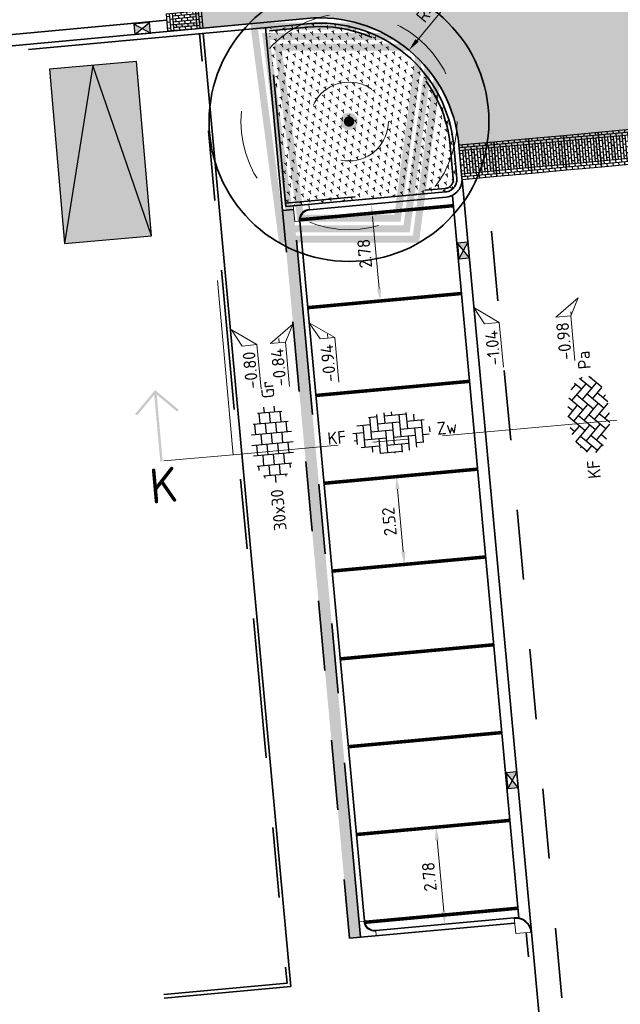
# Model space of a CAD drawing. Header units: metres. Extents: x 126075 to 126745, y 502461 to 502767.
# Tile 78 of 94: x 126657 to 126674, y 502597 to 502625. Entities that reach past the tile are written whole.
import ezdxf
from ezdxf.enums import TextEntityAlignment as Align

# ---------------------------------------------------------------- set-up
doc = ezdxf.new("R2010")
doc.units = ezdxf.units.M
doc.header["$PDSIZE"] = 1
for name, pattern in [('NLCS-HIDDEN', [4, 2, -2]), ('VH-OPSLUITBAND-SO', [10, 4, -2, 2, -2]), ('VH-OPSLUITBAND_VARIANT01-SO', [14, 8, -2, 2, -2]), ('VH-TROTTOIRBAND-SO', [15, 5, -2, 2, -2, 2, -2]), ('VW-21-21_STREEP', [0.42, 0.21, -0.21]), ('ZZ-CENTER-SO', [8, 5, -1, 1, -1]), ('ZZ-HIDDEN-SO', [4, 2, -2])]:
    doc.linetypes.add(name, pattern=pattern)
doc.layers.get('0').update_dxf_attribs({"linetype": 'CONTINUOUS'})
doc.layers.get('DEFPOINTS').update_dxf_attribs({"linetype": 'CONTINUOUS'})
doc.layers.add('N-GV-GR-BOOM-BESCHERMDEWORTELRUIMTE-GN', color=7, linetype='NLCS-HIDDEN', lineweight=0, plot=False)
for name, color, linetype, lineweight, true_color in [('N-GV-GR-BOOM_SOORT-V', 7, 'CONTINUOUS', 18, 0x025a01), ('N-WE-OG-WEG_WEGVAK_WEGVAKONDERDEEL_PLATEAU-V', 7, 'CONTINUOUS', 18, 0xffff8f), ('N-WE-VH-OPENVERHARDING_BETONSTRAATSTEEN_KEIFORMAAT-V', 7, 'CONTINUOUS', 18, 0xcdcdcd)]:
    doc.layers.add(name, color=color, linetype=linetype, lineweight=lineweight, true_color=true_color)
for name, color, linetype, lineweight in [('N-WE-GR-BEPLANTING-A-200', 92, 'CONTINUOUS', 18), ('N-WE-GR-BOOM-S', 90, 'CONTINUOUS', 25), ('N-WE-OG-WEG_PARKEERPLAATS-S', 7, 'CONTINUOUS', 25), ('N-WE-RI-HWA_KOLK-S-200', 154, 'CONTINUOUS', 25), ('N-WE-VH-DREMPEL_PREFAB_1000-S', 10, 'CONTINUOUS', 25), ('N-WE-VH-GOOT_BSS_ACHTERKANT-G', 170, 'CONTINUOUS', 35), ('N-WE-VH-GOOT_BSS_VOORKANT-G', 170, 'CONTINUOUS', 35), ('N-WE-VH-KANTOPSLUITING_BETONRUG-G', 7, 'ZZ-HIDDEN-SO', 35), ('N-WE-VH-KANTOPSLUITING_OPSLUITBAND_100X200-G', 150, 'VH-OPSLUITBAND-SO', 35), ('N-WE-VH-KANTOPSLUITING_OPSLUITBAND_150X250-G', 150, 'VH-OPSLUITBAND_VARIANT01-SO', 35), ('N-WE-VH-KANTOPSLUITING_TROTTOIRBAND_130X150_250-G', 210, 'VH-TROTTOIRBAND-SO', 35), ('N-WE-VH-KANTOPSLUITING_TROTTOIRBAND_130X150_250_HOEKBLOK-S', 210, 'CONTINUOUS', 25), ('N-WE-VH-KANTOPSLUITING_VOORKANTBAND-G', 50, 'CONTINUOUS', 35), ('N-WE-VH-MATERIAALGRENS-G', 7, 'ZZ-HIDDEN-SO', 35), ('N-WE-VH-OPENVERHARDING_BETONSTRAATSTEEN_KEIFORMAAT_ELLEBOOGVERBAND-S-200', 252, 'CONTINUOUS', 25), ('N-WE-VH-OPENVERHARDING_BETONSTRAATSTEEN_KEIFORMAAT_KEPERVERBAND-S-200', 252, 'CONTINUOUS', 25), ('N-WE-VH-OPENVERHARDING_TEGEL_300X300_DUN_HALFSTEENS-S-200', 252, 'CONTINUOUS', 25), ('N-WE-VW-MARKERING_PARKEERVAK-G', 7, 'VW-21-21_STREEP', 35), ('N-XX-GR-BOOM-T25', 7, 'CONTINUOUS', 25), ('X-XX-AL-HOOGTELABEL-S-200', 7, 'CONTINUOUS', 18), ('X-XX-AL-M', 7, 'CONTINUOUS', 18), ('X-XX-AL-VERWIJZING-S-200', 7, 'CONTINUOUS', 18), ('X-XX-AL-VERWIJZING_DOORSNEDE-G', 7, 'ZZ-CENTER-SO', 18)]:
    doc.layers.add(name, color=color, linetype=linetype, lineweight=lineweight)
doc.styles.add('NLCS-ISO', font='NLCS-ISO.ttf')
doc.styles.add('NLCS-ISO-M200-T18', font='NLCS-ISO.ttf', dxfattribs={"height": 0.36})
doc.styles.add('NLCS-ISO-M200-T25', font='NLCS-ISO.ttf', dxfattribs={"height": 0.5})
doc.dimstyles.new('NLCS-M200-T18-PIJL_L2_H1', dxfattribs={"dimscale": 0.2, "dimtxt": 2.5, "dimasz": 1.8, "dimexe": 2, "dimexo": 2, "dimgap": 0.7, "dimtad": 1, "dimzin": 0, "dimdsep": 46, "dimtxsty": 'NLCS-ISO-M200-T18', "dimcen": 0, "dimdle": 2, "dimclrd": 256, "dimclre": 256, "dimclrt": 10, "dimadec": 1, "dimazin": 0, "dimtfac": 1, "dimtdec": 3, "dimtofl": 0, "dimtmove": 0, "dimatfit": 3, "dimfxl": 2, "dimfxlon": 1, "dimtfillclr": 256, "dimtolj": 1, "dimtzin": 0, "dimlwd": -1, "dimlwe": -1, "dimarcsym": 0})
pattern_1 = [(0, (0, 0), (0, 6.985), [5.08, -1.905]), (90, (0, 0), (-6.985, 4.277078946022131e-16), [5.08, -1.905])]

# ---------------------------------------------------------------- blocks, each defined once
blk = doc.blocks.new('SVH-TROTTOIRBAND HOEKBLOK_130 150X250_R300_H90INW_VB-MM')
at = {"linetype": 'Continuous', "lineweight": 0}
blk.add_lwpolyline([(450.0000000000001, 149.9999999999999), (449.9999999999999, -300.0000000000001), (299.9999999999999, -300, 0.414213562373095), (-3.847371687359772e-14, 0), (1.83697019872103e-14, 150)], format="xyb", close=True, dxfattribs=at)
blk.add_arc((-5.684341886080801e-14, -300), 320, 0, 90, dxfattribs=at)
blk = doc.blocks.new('SVH-TROTTOIRBAND HOEKBLOK_130 150X250_R450_H90UITW_HD-MM')
at = {"linetype": 'Continuous', "lineweight": 0}
for q in [(450.0000000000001, 449.9999999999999), (0, 0)]:
    blk.add_line((8.266365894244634e-14, 450), q, dxfattribs=at)
for radius in [450, 430]:
    blk.add_arc((8.266365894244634e-14, 450), radius, 270, 0, dxfattribs=at)
blk = doc.blocks.new('SOG-WEG_PARKEERPLAATS_PRIVE')
h = blk.add_hatch(color=253)
h.dxf.hatch_style = 1
h.paths.add_polyline_path([(-1.249999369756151, -0.0005613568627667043), (1.25, 0), (1.25, 5), (-1.249999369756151, 4.999438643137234)])
at = {"flags": 128}
blk.add_lwpolyline([(-1.249999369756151, -0.0005613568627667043), (1.25, 0), (1.25, 5), (-1.249999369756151, 4.999438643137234)], close=True, dxfattribs=at)
blk.add_lwpolyline([(-1.249999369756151, 4.999438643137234), (0, 0), (1.25, 5)], dxfattribs=at)
blk = doc.blocks.new('N-SGR-BOOM_WAAIER_3E')
h = blk.add_hatch(color=256)
h.dxf.hatch_style = 1
edge = h.paths.add_edge_path()
edge.add_arc((4.163336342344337e-17, -5.551115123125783e-17), 0.2493841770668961, 0, 360)
h = blk.add_hatch(color=256)
h.dxf.hatch_style = 1
h.paths.add_polyline_path([(0.15, 0, 1), (-0.15, 0, 1)])
at = {"layer": 'N-GV-GR-BOOM_SOORT-V', "transparency": 33554495}
h = blk.add_hatch(color=256, dxfattribs=at)
h.dxf.hatch_style = 1
h.paths.add_polyline_path([(2.600370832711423, 2.628427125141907), (1.824604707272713, -3.264101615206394), (-1.824604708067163, -3.264101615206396), (-2.600370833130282, 2.628427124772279)], flags=16)
h.paths.add_polyline_path([(2.828427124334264, 2.828427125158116), (1.99999999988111, -3.464101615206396), (-2.000000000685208, -3.464101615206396), (-2.82842712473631, 2.82842712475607)])
h = blk.add_hatch(color=256, dxfattribs=at)
h.dxf.hatch_style = 1
h.paths.add_polyline_path([(2.258286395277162, 2.328427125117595), (1.561511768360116, -2.964101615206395), (-1.561511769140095, -2.964101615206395), (-2.258286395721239, 2.32842712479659)], flags=16)
h.paths.add_polyline_path([(2.486342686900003, 2.528427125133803), (1.736907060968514, -3.164101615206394), (-1.73690706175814, -3.164101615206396), (-2.486342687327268, 2.528427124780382)])
h = blk.add_hatch(color=256, dxfattribs=at)
h.dxf.hatch_style = 1
h.paths.add_polyline_path([(1.916201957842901, 2.028427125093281), (1.29841882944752, -2.664101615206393), (-1.298418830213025, -2.664101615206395), (-1.916201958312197, 2.028427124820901)], flags=16)
h.paths.add_polyline_path([(2.144258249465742, 2.22842712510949), (1.473814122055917, -2.864101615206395), (-1.473814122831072, -2.864101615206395), (-2.144258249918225, 2.228427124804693)])
at = {"lineweight": 35}
blk.add_circle((0, 0), 4, dxfattribs=at)
at = {"layer": 'N-GV-GR-BOOM-BESCHERMDEWORTELRUIMTE-GN'}
for centre, radius in [((-4.020463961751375e-10, 4.218048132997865e-10), 3.090193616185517), ((-4.020463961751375e-10, 4.218057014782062e-10), 1.125)]:
    blk.add_circle(centre, radius, dxfattribs=at)
at = {"layer": 'N-XX-GR-BOOM-T25', "style": 'NLCS-ISO-M200-T25'}
blk.add_attdef('SOORT', text='', height=0.5, dxfattribs=at).set_placement((-4.020463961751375e-10, -1.524999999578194), align=Align.MIDDLE_CENTER)
blk = doc.blocks.new('SVH-BSS_KEIFORMAAT_ELLEBOOG-SO')
for p, q in [((-0.8216095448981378, 2.941359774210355), (-0.8216095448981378, 1.435541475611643)), ((0.2283904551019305, 2.970445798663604), (0.2283904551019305, 2.485541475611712)), ((-4.839218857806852, 1.435541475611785), (-2.92160954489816, 1.435541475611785)), ((-3.971609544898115, 1.435541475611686), (-3.971609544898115, -1.71445852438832)), ((-3.036135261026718, 2.485541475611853), (-1.871609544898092, 2.485541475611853)), ((-2.92160954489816, 2.48554147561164), (-2.92160954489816, -0.6644585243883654)), ((-1.871609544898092, 2.805519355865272), (-1.871609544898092, 0.3855414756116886)), ((-1.871609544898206, 1.435541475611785), (1.278390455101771, 1.435541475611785)), ((-0.8216095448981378, 2.485541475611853), (2.32839045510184, 2.485541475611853)), ((0.2283904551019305, 1.435541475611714), (0.2283904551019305, -1.714458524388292)), ((1.278390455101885, 2.485541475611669), (1.278390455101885, -0.664458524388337)), ((2.32839045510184, 2.697913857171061), (2.32839045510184, 0.3855414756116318)), ((2.328390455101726, 1.435541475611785), (4.839218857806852, 1.435541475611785)), ((3.378390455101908, 2.354013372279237), (3.378390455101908, 1.4355414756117)), ((4.428390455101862, 1.435541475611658), (4.428390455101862, -1.714458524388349)), ((-5.478408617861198, 0.3855414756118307), (-3.971609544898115, 0.3855414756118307)), ((-5.02160954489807, 0.3855414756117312), (-5.02160954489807, -1.240690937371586)), ((-2.92160954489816, 0.3855414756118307), (0.2283904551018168, 0.3855414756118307)), ((-0.8216095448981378, 0.385541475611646), (-0.8216095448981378, -2.76445852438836)), ((1.278390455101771, 0.3855414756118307), (4.428390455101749, 0.3855414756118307)), ((3.378390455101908, 0.3855414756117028), (3.378390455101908, -2.354013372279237)), ((5.47839045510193, 0.3856162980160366), (5.47839045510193, -0.3856162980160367)), ((-5.385432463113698, -0.6644585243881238), (-5.02160954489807, -0.6644585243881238)), ((-3.971609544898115, -0.6644585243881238), (-0.8216095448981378, -0.6644585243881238)), ((-1.871609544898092, -0.6644585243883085), (-1.871609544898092, -2.799104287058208)), ((0.2283904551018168, -0.6644585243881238), (3.378390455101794, -0.6644585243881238)), ((2.32839045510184, -0.6644585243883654), (2.32839045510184, -2.709488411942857)), ((4.428390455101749, -0.6644585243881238), (5.385432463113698, -0.6644585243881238)), ((-4.515285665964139, -1.714458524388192), (-1.871609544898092, -1.714458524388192)), ((-2.92160954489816, -1.714458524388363), (-2.92160954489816, -2.52502423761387)), ((-1.871609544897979, -2.764458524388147), (1.278390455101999, -2.764458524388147)), ((-0.8216095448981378, -1.714458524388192), (2.32839045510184, -1.714458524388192)), ((0.2283904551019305, -2.764458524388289), (0.2283904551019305, -2.970445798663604)), ((1.278390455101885, -1.714458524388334), (1.278390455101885, -2.895995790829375)), ((3.378390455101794, -1.714458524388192), (4.515285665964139, -1.714458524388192))]:
    blk.add_line(p, q)
at = {"style": 'NLCS-ISO'}
blk.add_attdef('FORMAAT', text='', height=1.8, dxfattribs=at).set_placement((-6.525, 1.224646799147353e-16), align=Align.MIDDLE_RIGHT)
blk.add_attdef('KLEUR', text='', height=1.8, dxfattribs=at).set_placement((6.525, -3.643324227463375e-16), align=Align.MIDDLE_LEFT)
at = {"style": 'NLCS-ISO', "flags": 1}
blk.add_attdef('FUNCTIE', text='', height=1.8, dxfattribs=at).set_placement((-5.1676392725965e-16, -3.975), align=Align.TOP_CENTER)
blk = doc.blocks.new('SVH-BSS_KEIFORMAAT_KEPER-SO')
for p, q in [((-2.227386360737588, 0.7424621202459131), (0.005150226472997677, 2.97499870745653)), ((-2.227386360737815, 2.227386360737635), (-1.608667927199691, 2.846104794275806)), ((-0.005150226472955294, 2.97499870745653), (1.484924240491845, 1.484924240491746)), ((0.742462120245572, 2.227386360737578), (1.393847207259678, 2.878771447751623)), ((-5.197234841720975, 0.7424621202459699), (-3.759780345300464, 2.179916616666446)), ((-5.197234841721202, -0.7424621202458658), (-2.969848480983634, 1.48492424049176)), ((-4.609777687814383, 1.63992920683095), (-4.454772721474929, 1.484924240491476)), ((-3.696160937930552, 2.211236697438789), (-1.484924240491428, -2.747801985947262e-13)), ((-2.6194015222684, 2.619401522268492), (-1.484924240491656, 1.484924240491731)), ((-2.227386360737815, -0.7424621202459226), (-2.463584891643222e-13, 1.484924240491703)), ((-0.7424621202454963, 2.227386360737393), (1.484924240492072, -2.321476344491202e-13)), ((0.7424621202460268, 0.7424621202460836), (2.619401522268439, 2.61940152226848)), ((0.7424621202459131, -0.7424621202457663), (2.969848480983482, 1.48492424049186)), ((2.227386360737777, 2.22738636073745), (4.454772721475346, -1.753042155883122e-13)), ((3.7123106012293, 0.7424621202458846), (4.609777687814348, 1.639929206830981)), ((3.75978034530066, 2.179916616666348), (4.45477272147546, 1.484924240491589)), ((3.759780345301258, 2.179916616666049), (4.454772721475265, 1.48492424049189)), ((-5.298273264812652, 0.8435005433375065), (-4.454772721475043, -7.582823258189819e-14)), ((-4.609777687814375, -1.639929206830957), (-2.969848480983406, 3.785860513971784e-14)), ((-3.712310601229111, 0.7424621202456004), (-1.484924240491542, -1.484924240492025)), ((-2.227386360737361, -2.227386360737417), (2.083888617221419e-13, 2.083888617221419e-13)), ((-0.7424621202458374, 0.7424621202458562), (1.484924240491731, -1.48492424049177)), ((0.7424621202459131, -2.227386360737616), (2.969848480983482, 9.43689570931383e-15)), ((2.227386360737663, 0.7424621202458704), (4.454772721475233, -1.484924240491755)), ((3.7123106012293, -0.7424621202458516), (5.298273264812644, 0.8435005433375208)), ((5.197234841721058, 0.7424621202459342), (5.449474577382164, 0.4902223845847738)), ((-5.449474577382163, -0.4902223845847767), (-4.454772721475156, -1.484924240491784)), ((-3.712310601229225, -0.742462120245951), (-1.608667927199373, -2.846104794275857)), ((-0.74246212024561, -0.74246212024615), (1.393847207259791, -2.878771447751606)), ((2.227386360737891, -0.7424621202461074), (3.696160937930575, -2.211236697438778)), ((3.759780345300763, -2.179916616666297), (5.449474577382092, -0.4902223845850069)), ((5.197234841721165, -0.7424621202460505), (5.298273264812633, -0.8435005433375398)), ((-3.696160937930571, -2.21123669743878), (-2.969848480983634, -1.484924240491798)), ((-1.393847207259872, -2.878771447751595), (9.470202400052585e-14, -1.484924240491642)), ((-0.7424621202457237, -2.227386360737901), (0.005150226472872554, -2.97499870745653)), ((1.608667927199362, -2.846104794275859), (2.969848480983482, -1.484924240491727)), ((2.22738636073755, -2.227386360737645), (2.619401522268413, -2.619401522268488)), ((-0.005150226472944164, -2.974998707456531), (9.470202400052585e-14, -2.969848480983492))]:
    blk.add_line(p, q)
at = {"style": 'NLCS-ISO'}
blk.add_attdef('FORMAAT', text='', height=1.8, dxfattribs=at).set_placement((-6.525, 1.224646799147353e-16), align=Align.MIDDLE_RIGHT)
blk.add_attdef('KLEUR', text='', height=1.8, dxfattribs=at).set_placement((6.525, -3.608224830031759e-16), align=Align.MIDDLE_LEFT)
at = {"style": 'NLCS-ISO', "flags": 1}
blk.add_attdef('FUNCTIE', text='', height=1.8, dxfattribs=at).set_placement((-5.167639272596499e-16, -3.975), align=Align.TOP_CENTER)
blk = doc.blocks.new('SVH-TEGEL_300X300_DUN_HALFST-SO')
for p, q in [((-1.499999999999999, -2.863260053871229), (-1.499999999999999, 2.863260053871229)), ((1.110223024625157e-15, -2.975), (1.110223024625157e-15, 2.975)), ((1.500000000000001, -2.863260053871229), (1.500000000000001, 2.863260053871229)), ((-4.771312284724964, 1.5), (-4.499999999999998, 1.5)), ((-4.499999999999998, -1.726071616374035), (-4.499999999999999, 1.726071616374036)), ((-3.614576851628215, 2.25), (-2.999999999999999, 2.25)), ((-2.999999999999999, -2.498230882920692), (-2.999999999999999, 2.498230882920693)), ((-2.999999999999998, 1.5), (-1.499999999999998, 1.5)), ((-1.499999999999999, 2.25), (0, 2.25)), ((2.220446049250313e-15, 1.5), (1.500000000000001, 1.5)), ((1.5, 2.25), (3, 2.25)), ((3, -2.498230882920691), (3, 2.498230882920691)), ((3.000000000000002, 1.5), (4.500000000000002, 1.5)), ((4.500000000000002, -1.726071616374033), (4.5, 1.726071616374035)), ((-5.525, 0), (-4.5, 0)), ((-4.499999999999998, 0.7500000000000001), (-2.999999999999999, 0.7500000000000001)), ((-2.999999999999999, 0), (-1.499999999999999, 0)), ((-1.499999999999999, 0.7500000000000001), (1.110223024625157e-15, 0.7500000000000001)), ((0, 0), (1.500000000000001, 0)), ((1.500000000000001, 0.7500000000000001), (3, 0.7500000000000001)), ((3, 0), (4.500000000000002, 0)), ((4.500000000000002, 0.7500000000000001), (5.346547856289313, 0.7500000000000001)), ((-4.5, -0.7500000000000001), (-3, -0.7500000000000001)), ((-1.5, -0.7500000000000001), (0, -0.7500000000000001)), ((1.499999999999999, -0.7500000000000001), (3, -0.7500000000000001)), ((4.5, -0.7500000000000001), (5.346547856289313, -0.7500000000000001)), ((-4.771312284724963, -1.5), (-4.5, -1.5)), ((-3.614576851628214, -2.25), (-2.999999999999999, -2.25)), ((-2.999999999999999, -1.5), (-1.499999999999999, -1.5)), ((-1.499999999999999, -2.25), (1.110223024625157e-15, -2.25)), ((1.110223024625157e-15, -1.5), (1.500000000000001, -1.5)), ((1.500000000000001, -2.25), (3, -2.25)), ((3, -1.5), (4.500000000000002, -1.5))]:
    blk.add_line(p, q)
at = {"style": 'NLCS-ISO'}
blk.add_attdef('FORMAAT', text='', height=1.8, dxfattribs=at).set_placement((-6.525, 4.607733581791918e-16), align=Align.MIDDLE_RIGHT)
blk.add_attdef('KLEUR', text='', height=1.8, dxfattribs=at).set_placement((6.525, -7.02641101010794e-16), align=Align.MIDDLE_LEFT)
at = {"style": 'NLCS-ISO', "flags": 1}
blk.add_attdef('FUNCTIE', text='', height=1.8, dxfattribs=at).set_placement((-7.110529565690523e-16, -3.975), align=Align.TOP_CENTER)
blk = doc.blocks.new('*D244')
at = {"layer": 'DEFPOINTS', "color": 0, "transparency": 16777216}
for p in [(126667.2936080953, 502619.9504610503), (126667.2947795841, 502619.9505694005), (126667.5498658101, 502617.1797863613)]:
    blk.add_point(p, dxfattribs=at)
at = {"layer": 'X-XX-AL-M', "transparency": 16777216}
for p, q in [((126667.2947795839, 502619.9505694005), (126667.6930796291, 502619.987407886)), ((126667.5178826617, 502617.538364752), (126667.3279342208, 502619.5920993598)), ((126667.5510372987, 502617.1798947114), (126667.9493373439, 502617.2167331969))]:
    blk.add_line(p, q, dxfattribs=at)
for points in [[(126667.2681892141, 502619.586573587), (126667.3876792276, 502619.5976251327), (126667.2947795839, 502619.9505694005)], [(126667.458137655, 502617.5328389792), (126667.5776276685, 502617.5438905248), (126667.5510372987, 502617.1798947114)]]:
    blk.add_solid(points, dxfattribs=at)
at = {"layer": 'X-XX-AL-M', "color": 10, "transparency": 16777216, "insert": (126667.1042684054, 502618.5357612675), "char_height": 0.36, "attachment_point": 5, "rotation": 95.28421224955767, "style": 'NLCS-ISO-M200-T18'}
blk.add_mtext('\\A1;2.78', dxfattribs=at)
blk = doc.blocks.new('*D245')
at = {"layer": 'DEFPOINTS', "color": 0, "transparency": 16777216}
for p in [(126668.0120546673, 502612.1610236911), (126668.0120546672, 502612.1610236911), (126668.244137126, 502609.6517334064)]:
    blk.add_point(p, dxfattribs=at)
at = {"layer": 'X-XX-AL-M', "transparency": 16777216}
for p, q in [((126668.0120546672, 502612.1610236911), (126667.613754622, 502612.1241852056)), ((126668.2109824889, 502610.0102034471), (126668.0452093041, 502611.8025536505)), ((126668.2441371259, 502609.6517334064), (126667.8458370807, 502609.6148949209))]:
    blk.add_line(p, q, dxfattribs=at)
for points in [[(126667.9854642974, 502611.7970278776), (126668.1049543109, 502611.8080794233), (126668.0120546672, 502612.1610236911)], [(126668.1512374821, 502610.0046776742), (126668.2707274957, 502610.0157292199), (126668.2441371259, 502609.6517334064)]]:
    blk.add_solid(points, dxfattribs=at)
at = {"layer": 'X-XX-AL-M', "color": 10, "transparency": 16777216, "insert": (126667.8094558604, 502610.8769077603), "char_height": 0.36, "attachment_point": 5, "rotation": 95.28421224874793, "style": 'NLCS-ISO-M200-T18'}
blk.add_mtext('\\A1;2.52', dxfattribs=at)
blk = doc.blocks.new('*D246')
at = {"layer": 'DEFPOINTS', "color": 0, "transparency": 16777216}
for p in [(126669.1429611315, 502602.1425663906), (126669.1429611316, 502602.1425663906), (126669.3992188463, 502599.3718917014)]:
    blk.add_point(p, dxfattribs=at)
at = {"layer": 'X-XX-AL-M', "transparency": 16777216}
for p, q in [((126669.1429611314, 502602.1425663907), (126669.5412611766, 502602.1794048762)), ((126669.3660642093, 502599.7303617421), (126669.1761157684, 502601.7840963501)), ((126669.3992188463, 502599.3718917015), (126669.7975188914, 502599.4087301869))]:
    blk.add_line(p, q, dxfattribs=at)
for points in [[(126669.1163707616, 502601.7785705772), (126669.2358607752, 502601.7896221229), (126669.1429611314, 502602.1425663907)], [(126669.3063192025, 502599.7248359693), (126669.425809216, 502599.735887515), (126669.3992188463, 502599.3718917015)]]:
    blk.add_solid(points, dxfattribs=at)
at = {"layer": 'X-XX-AL-M', "color": 10, "transparency": 16777216, "insert": (126668.9524499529, 502600.7277582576), "char_height": 0.36, "attachment_point": 5, "rotation": 95.28421224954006, "style": 'NLCS-ISO-M200-T18'}
blk.add_mtext('\\A1;2.78', dxfattribs=at)
blk = doc.blocks.new('*D342')
at = {"layer": 'DEFPOINTS', "color": 0, "transparency": 16777216}
for p in [(126668.3733267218, 502624.3474170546), (126665.8172330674, 502621.2706679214)]:
    blk.add_point(p, dxfattribs=at)
at = {"layer": 'X-XX-AL-M', "transparency": 16777216}
blk.add_line((126669.8865341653, 502626.1688525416), (126668.6033751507, 502624.6243244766), dxfattribs=at)
blk.add_solid([(126668.5572239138, 502624.6626658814), (126668.6495263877, 502624.5859830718), (126668.3733267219, 502624.3474170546)], dxfattribs=at)
at = {"layer": 'X-XX-AL-M', "color": 10, "transparency": 16777216, "insert": (126669.1138389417, 502625.7395297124), "char_height": 0.36, "attachment_point": 5, "rotation": 50.28096359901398, "style": 'NLCS-ISO-M200-T18'}
blk.add_mtext('\\A1;R=4.00', dxfattribs=at)
blk = doc.blocks.new('SRI-KOLK_STRAAT-SO')
h = blk.add_hatch(color=256)
h.dxf.hatch_style = 1
h.paths.add_polyline_path([(-1.125, 1.5), (-1.125, -1.110223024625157e-16), (1.110223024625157e-16, 0.7499999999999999)])
h.paths.add_polyline_path([(1.125, 1.5), (1.110223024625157e-16, 0.7499999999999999), (1.125, -1.110223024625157e-16)])
for p, q in [((-1.125, 0), (1.125, 1.5)), ((1.125, 0), (-1.125, 1.5))]:
    blk.add_line(p, q)
blk.add_lwpolyline([(-1.125, 0), (1.125, 0), (1.125, 1.5), (-1.125, 1.5)], close=True)
blk = doc.blocks.new('SAL-VERWIJZING_AANZICHT_BOVEN-SO')
h = blk.add_hatch(color=256)
h.dxf.hatch_style = 1
h.paths.add_polyline_path([(-3.05311331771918e-15, 10.24748737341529), (-3.123743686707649, 7.123743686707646), (-2.876256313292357, 6.876256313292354), (-0.1750000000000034, 9.57751262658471), (-0.175, 0), (0.175, 0), (0.1749999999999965, 9.577512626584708), (2.876256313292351, 6.876256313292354), (3.123743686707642, 7.123743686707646)])
at = {"lineweight": 50, "style": 'NLCS-ISO'}
blk.add_attdef('...', text='', height=5, dxfattribs=at).set_placement((-0.01520167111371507, -0.8965206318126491), align=Align.TOP_CENTER)
blk = doc.blocks.new('SZZ-HOOGTELABEL_03-SO')
h = blk.add_hatch()
h.set_pattern_fill('ANGLE', color=256)
h.set_pattern_definition(pattern_1)
h.paths.add_polyline_path([(2.220446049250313e-16, 2.220446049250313e-16), (-2.460741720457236, -1.312415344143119), (-2.460741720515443, -3.43514855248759)])
for p, q in [((0, 0), (-2.460741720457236, -1.312415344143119)), ((-2.460741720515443, -3.43514855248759), (0, 0)), ((-2.460741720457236, -1.312415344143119), (-2.460741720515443, -3.43514855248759)), ((-8.8653364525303, -3.435325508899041), (-2.460741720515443, -3.43514855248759))]:
    blk.add_line(p, q)
at = {"style": 'NLCS-ISO'}
blk.add_attdef('...', text='', height=1.8, dxfattribs=at).set_placement((-6.014038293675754, -2.161353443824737), align=Align.MIDDLE)
blk = doc.blocks.new('SZZ-HOOGTELABEL_01-SO')
h = blk.add_hatch()
h.set_pattern_fill('ANGLE', color=256)
h.set_pattern_definition(pattern_1)
h.paths.add_polyline_path([(-2.460741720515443, 3.435148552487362), (-2.460741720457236, 1.312415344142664), (-4.440892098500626e-16, 2.220446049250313e-16)])
for p, q in [((-2.460741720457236, 1.312415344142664), (-2.460741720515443, 3.435148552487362)), ((-2.460741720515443, 3.435148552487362), (0, 0)), ((-2.460741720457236, 1.312415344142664), (-8.837532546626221, 1.312415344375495)), ((0, 0), (-2.460741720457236, 1.312415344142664))]:
    blk.add_line(p, q)
at = {"style": 'NLCS-ISO'}
blk.add_attdef('...', text='', height=1.8, dxfattribs=at).set_placement((-5.956637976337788, 2.607292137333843), align=Align.MIDDLE)
blk = doc.blocks.new('SVH-DREMPEL_PREFAB_1000X1000_STRAATSTEENMOTIEF')
h = blk.add_hatch(color=253)
h.dxf.hatch_style = 1
h.paths.add_polyline_path([(1, -0.166666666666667), (1, -2.220446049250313e-16), (0, 0), (1.110223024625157e-16, -0.1666666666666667), (0.08333333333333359, -0.1666666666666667), (0.08333333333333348, -0.3333333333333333), (0.166666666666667, -0.3333333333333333), (0.1666666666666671, -0.1666666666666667), (0.3333333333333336, -0.1666666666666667), (0.3333333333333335, -0.833333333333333), (0.4166666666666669, -0.833333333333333), (0.416666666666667, -0.1666666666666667), (0.5833333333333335, -0.1666666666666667), (0.5833333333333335, -0.3333333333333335), (0.6666666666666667, -0.3333333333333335), (0.6666666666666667, -0.1666666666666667), (0.8333333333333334, -0.1666666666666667), (0.8333333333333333, -0.833333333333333), (0.9166666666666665, -0.833333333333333), (0.9166666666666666, -0.1666666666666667)])
at = {"color": 0}
blk.add_lwpolyline([(-2.220446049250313e-16, -1), (0, 0), (1, -2.220446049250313e-16), (0.9999999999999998, -1)], close=True, dxfattribs=at)
for points in [[(0.08333333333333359, 0), (0.08333333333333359, -0.08333333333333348)], [(0.2500000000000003, 0), (0.2500000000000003, -0.08333333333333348)], [(1, -0.08333333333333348), (1.110223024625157e-16, -0.08333333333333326)], [(1, -0.166666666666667), (1.110223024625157e-16, -0.1666666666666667)], [(0.08333333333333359, -0.25), (1.110223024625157e-16, -0.25)], [(0.08333333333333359, -0.1666666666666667), (0.08333333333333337, -0.9166666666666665)], [(0.1666666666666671, -0.08333333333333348), (0.166666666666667, -0.833333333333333)], [(0.2500000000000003, -0.25), (0.1666666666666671, -0.25)], [(0.2500000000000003, -0.1666666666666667), (0.2500000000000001, -0.9166666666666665)], [(0.3333333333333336, -0.08333333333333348), (0.3333333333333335, -0.833333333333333)], [(0.416666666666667, -0.25), (0.3333333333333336, -0.25)], [(0.416666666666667, -2.220446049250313e-16), (0.416666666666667, -0.08333333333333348)], [(0.416666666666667, -0.1666666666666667), (0.4166666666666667, -0.9166666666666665)], [(0.5000000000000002, -0.08333333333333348), (0.5, -0.833333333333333)], [(0.5833333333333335, -0.25), (0.5000000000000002, -0.25)], [(0.5833333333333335, -2.220446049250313e-16), (0.5833333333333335, -0.08333333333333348)], [(0.5833333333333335, -0.1666666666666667), (0.5833333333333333, -0.9166666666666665)], [(0.6666666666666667, -0.08333333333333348), (0.6666666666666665, -0.833333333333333)], [(0.75, -0.25), (0.6666666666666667, -0.25)], [(0.75, -2.220446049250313e-16), (0.75, -0.08333333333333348)], [(0.75, -0.1666666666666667), (0.7499999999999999, -0.9166666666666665)], [(0.8333333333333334, -0.08333333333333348), (0.8333333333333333, -0.833333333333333)], [(0.9166666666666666, -0.2500000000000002), (0.8333333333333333, -0.2500000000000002)], [(0.9166666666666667, -2.220446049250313e-16), (0.9166666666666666, -0.08333333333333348)], [(0.9166666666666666, -0.1666666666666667), (0.9166666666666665, -0.9166666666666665)], [(0.08333333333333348, -0.4166666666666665), (0, -0.4166666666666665)], [(0.166666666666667, -0.3333333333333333), (0.08333333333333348, -0.3333333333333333)], [(0.166666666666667, -0.4999999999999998), (0.08333333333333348, -0.4999999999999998)], [(0.2500000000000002, -0.4166666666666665), (0.166666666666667, -0.4166666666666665)], [(0.3333333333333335, -0.3333333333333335), (0.2500000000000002, -0.3333333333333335)], [(0.3333333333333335, -0.5), (0.2500000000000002, -0.5)], [(0.4166666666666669, -0.4166666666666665), (0.3333333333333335, -0.4166666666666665)], [(0.5000000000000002, -0.3333333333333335), (0.4166666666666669, -0.3333333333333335)], [(0.5000000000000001, -0.5), (0.4166666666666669, -0.5)], [(0.5833333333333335, -0.4166666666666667), (0.5000000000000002, -0.4166666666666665)], [(0.6666666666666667, -0.3333333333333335), (0.5833333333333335, -0.3333333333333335)], [(0.6666666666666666, -0.5), (0.5833333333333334, -0.5)], [(0.75, -0.4166666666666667), (0.6666666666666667, -0.4166666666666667)], [(0.8333333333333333, -0.3333333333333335), (0.75, -0.3333333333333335)], [(0.8333333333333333, -0.5), (0.75, -0.5)], [(0.9166666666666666, -0.4166666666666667), (0.8333333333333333, -0.4166666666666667)], [(0.9999999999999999, -0.3333333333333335), (0.9166666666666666, -0.3333333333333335)], [(0.9999999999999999, -0.5), (0.9166666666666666, -0.5)], [(0.08333333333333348, -0.583333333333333), (0, -0.583333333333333)], [(0.08333333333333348, -0.7499999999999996), (0, -0.7499999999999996)], [(0.9999999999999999, -0.833333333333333), (0, -0.833333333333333)], [(0.166666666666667, -0.6666666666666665), (0.08333333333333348, -0.6666666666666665)], [(0.2500000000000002, -0.583333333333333), (0.166666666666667, -0.583333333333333)], [(0.2500000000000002, -0.7499999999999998), (0.166666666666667, -0.7499999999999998)], [(0.3333333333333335, -0.6666666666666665), (0.2500000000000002, -0.6666666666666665)], [(0.4166666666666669, -0.583333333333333), (0.3333333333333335, -0.583333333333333)], [(0.4166666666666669, -0.7499999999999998), (0.3333333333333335, -0.7499999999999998)], [(0.5000000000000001, -0.6666666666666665), (0.4166666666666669, -0.6666666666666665)], [(0.5833333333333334, -0.583333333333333), (0.5000000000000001, -0.583333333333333)], [(0.5833333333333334, -0.7499999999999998), (0.5000000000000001, -0.7499999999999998)], [(0.6666666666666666, -0.6666666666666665), (0.5833333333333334, -0.6666666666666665)], [(0.75, -0.5833333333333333), (0.6666666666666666, -0.583333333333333)], [(0.75, -0.75), (0.6666666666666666, -0.7499999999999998)], [(0.8333333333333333, -0.6666666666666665), (0.75, -0.6666666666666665)], [(0.9166666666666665, -0.5833333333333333), (0.8333333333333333, -0.5833333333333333)], [(0.9166666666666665, -0.75), (0.8333333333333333, -0.75)], [(0.9999999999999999, -0.6666666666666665), (0.9166666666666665, -0.6666666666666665)], [(0.9999999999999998, -0.9166666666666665), (0, -0.9166666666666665)], [(0.1666666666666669, -0.9166666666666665), (0.1666666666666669, -1)], [(0.3333333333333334, -0.9166666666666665), (0.3333333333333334, -1)], [(0.5, -0.9166666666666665), (0.5, -1)], [(0.6666666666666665, -0.9166666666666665), (0.6666666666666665, -1)], [(0.8333333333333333, -0.9166666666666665), (0.8333333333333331, -1)]]:
    blk.add_lwpolyline(points, dxfattribs=at)
blk = doc.blocks.new('SVH-DREMPEL_PREFAB_1000X500_STRAATSTEENMOTIEF')
h = blk.add_hatch(color=253)
h.dxf.hatch_style = 1
h.paths.add_polyline_path([(0.4999999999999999, -0.1666666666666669), (0.5, -9.184850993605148e-17), (0, 0), (2.489498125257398e-17, -0.1666666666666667), (0.08333333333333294, -0.1666666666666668), (0.08333333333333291, -0.3333333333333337), (0.1666666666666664, -0.3333333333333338), (0.1666666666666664, -0.1666666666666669), (0.3333333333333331, -0.1666666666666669), (0.333333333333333, -0.8333333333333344), (0.4166666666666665, -0.8333333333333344), (0.4166666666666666, -0.1666666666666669)])
blk.add_lwpolyline([(-1.83697019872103e-16, -1), (0, 0), (0.5, -9.184850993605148e-17), (0.4999999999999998, -1)], close=True)
for points in [[(4.020306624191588e-17, -0.08333333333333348), (0.5, -0.08333333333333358)], [(2.489498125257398e-17, -0.1666666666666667), (0.4999999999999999, -0.1666666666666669)], [(9.586896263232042e-18, -0.2500000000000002), (0.08333333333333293, -0.2500000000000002)], [(0.08333333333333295, -0.0833333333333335), (0.08333333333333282, -0.8333333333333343)], [(0.1666666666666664, -3.061616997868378e-17), (0.1666666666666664, -0.08333333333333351)], [(0.1666666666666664, -0.1666666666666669), (0.1666666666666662, -0.8333333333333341)], [(0.1666666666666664, -0.2500000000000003), (0.2499999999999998, -0.2500000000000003)], [(0.2499999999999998, -0.08333333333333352), (0.2499999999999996, -0.8333333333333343)], [(0.3333333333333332, -6.123233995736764e-17), (0.3333333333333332, -0.08333333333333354)], [(0.3333333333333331, -0.1666666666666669), (0.333333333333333, -0.8333333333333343)], [(0.3333333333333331, -0.2500000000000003), (0.4166666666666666, -0.2500000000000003)], [(0.4166666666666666, -0.08333333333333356), (0.4166666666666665, -0.8333333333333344)], [(-2.102927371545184e-17, -0.4166666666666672), (0.08333333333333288, -0.4166666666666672)], [(0.08333333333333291, -0.3333333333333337), (0.1666666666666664, -0.3333333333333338)], [(0.08333333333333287, -0.5000000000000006), (0.1666666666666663, -0.5000000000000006)], [(0.1666666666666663, -0.4166666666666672), (0.2499999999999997, -0.4166666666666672)], [(0.2499999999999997, -0.3333333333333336), (0.3333333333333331, -0.3333333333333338)], [(0.2499999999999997, -0.5000000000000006), (0.3333333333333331, -0.5000000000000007)], [(0.3333333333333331, -0.4166666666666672), (0.4166666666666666, -0.4166666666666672)], [(0.4166666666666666, -0.3333333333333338), (0.4999999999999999, -0.3333333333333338)], [(0.4166666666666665, -0.5000000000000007), (0.4999999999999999, -0.5000000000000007)], [(-5.164544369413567e-17, -0.5833333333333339), (0.08333333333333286, -0.5833333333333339)], [(-8.226161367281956e-17, -0.7500000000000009), (0.08333333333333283, -0.7500000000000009)], [(-1.530808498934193e-16, -0.8333333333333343), (0.4999999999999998, -0.8333333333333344)], [(0.08333333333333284, -0.6666666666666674), (0.1666666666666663, -0.6666666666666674)], [(0.1666666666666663, -0.5833333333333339), (0.2499999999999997, -0.5833333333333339)], [(0.1666666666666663, -0.7500000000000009), (0.2499999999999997, -0.7500000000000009)], [(0.1666666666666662, -0.8333333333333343), (0.1666666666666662, -0.9166666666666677)], [(0.2499999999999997, -0.6666666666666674), (0.3333333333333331, -0.6666666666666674)], [(0.3333333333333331, -0.583333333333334), (0.4166666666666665, -0.583333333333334)], [(0.3333333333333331, -0.750000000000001), (0.4166666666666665, -0.750000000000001)], [(0.333333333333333, -0.8333333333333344), (0.333333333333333, -0.9166666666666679)], [(0.4166666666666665, -0.6666666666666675), (0.4999999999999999, -0.6666666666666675)], [(-1.128777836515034e-16, -0.9166666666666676), (0.4999999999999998, -0.9166666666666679)], [(0.0833333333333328, -0.9166666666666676), (0.08333333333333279, -0.9999999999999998)], [(0.2499999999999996, -0.9166666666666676), (0.2499999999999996, -0.9999999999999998)], [(0.4166666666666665, -0.9166666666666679), (0.4166666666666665, -0.9999999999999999)]]:
    blk.add_lwpolyline(points)

msp = doc.modelspace()

# ---------------------------------------------------------------- hatches: boundary and pattern name
at = {"layer": 'N-WE-GR-BEPLANTING-A-200', "transparency": 33554559}
h = msp.add_hatch(dxfattribs=at)
h.set_pattern_fill('AGR-BEPLANTING_SOORT_01-SO', color=256, scale=0.2, pattern_type=2)
h.set_pattern_definition([(81.70981053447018, (126552.6759408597, 502551.6626076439), (-0.1812608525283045, 0.1431007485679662), [0.05773520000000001, -0.1732052]), (141.7098105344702, (126552.6759408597, 502551.6626076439), (-0.2145593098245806, -0.08542612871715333), [0.05773520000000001, -0.1732052]), (291.7098105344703, (126552.6759408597, 502551.6626076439), (0.1812607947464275, -0.1431008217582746), [0.05, -0.35])])
h.paths.add_polyline_path([(126665.4614945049, 502625.1041976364), (126664.3725317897, 502625.0031455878), (126664.8483168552, 502619.8759640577), (126665.199533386, 502619.9082997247), (126669.4216767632, 502620.2970223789, 0.4142135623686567), (126669.7381147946, 502620.6776363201), (126669.6510189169, 502621.6236354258, 0.4144252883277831)])
at = {"layer": 'N-WE-OG-WEG_WEGVAK_WEGVAKONDERDEEL_PLATEAU-V', "transparency": 33554687}
h = msp.add_hatch(color=256, dxfattribs=at)
h.dxf.hatch_style = 1
edge = h.paths.add_edge_path()
edge.add_line((126679.6885088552, 502628.6855640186), (126679.596828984, 502629.681352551))
edge.add_line((126679.596828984, 502629.681352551), (126679.3676293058, 502632.1708238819))
edge.add_arc((126679.0009098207, 502636.1539780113), 3.999999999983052, 185.2842122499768, 275.2602562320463, ccw=False)
edge.add_line((126675.017909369, 502635.7855931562), (126672.0305437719, 502635.5105535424))
edge.add_line((126672.0305437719, 502635.5105535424), (126671.0347552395, 502635.4188736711))
edge.add_line((126671.0347552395, 502635.4188736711), (126670.0389667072, 502635.3271937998))
edge.add_line((126670.0389667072, 502635.3271937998), (126669.0300645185, 502635.2343065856))
edge.add_line((126669.0300645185, 502635.2343065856), (126669.0401428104, 502635.1248403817))
edge.add_arc((126665.0569886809, 502634.7581208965), 3.99999999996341, -84.69832903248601, 5.260256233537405, ccw=False)
edge.add_line((126665.4265871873, 502630.775232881), (126661.9688668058, 502630.4565336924))
edge.add_line((126661.9688668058, 502630.4565336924), (126662.4770647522, 502624.9800626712))
edge.add_line((126662.4770647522, 502624.9800626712), (126665.4476345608, 502625.2535559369))
edge.add_arc((126665.8172330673, 502621.2706679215), 3.999999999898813, 5.260256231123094, 95.30167096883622, ccw=False)
edge.add_line((126669.8003871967, 502621.6373874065), (126670.7961757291, 502621.7290672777))
edge.add_line((126670.7961757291, 502621.7290672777), (126671.7919642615, 502621.820747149))
edge.add_line((126671.7919642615, 502621.820747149), (126672.7877527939, 502621.9124270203))
edge.add_line((126672.7877527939, 502621.9124270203), (126673.7835413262, 502622.0041068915))
edge.add_line((126673.7835413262, 502622.0041068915), (126674.7793298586, 502622.0957867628))
edge.add_line((126674.7793298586, 502622.0957867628), (126675.7751183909, 502622.187466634))
edge.add_line((126675.7751183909, 502622.187466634), (126675.7648546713, 502622.2989468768))
edge.add_arc((126679.7480088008, 502622.6656663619), 3.999999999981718, 95.2602562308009, 185.2602562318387, ccw=False)
edge.add_line((126679.3812893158, 502626.6488204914), (126679.8718685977, 502626.6939869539))
edge.add_line((126679.8718685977, 502626.6939869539), (126679.7801887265, 502627.6897754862))
edge.add_line((126679.7801887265, 502627.6897754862), (126679.6885088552, 502628.6855640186))
at = {"layer": 'N-WE-VH-OPENVERHARDING_BETONSTRAATSTEEN_KEIFORMAAT-V', "transparency": 33554687}
h = msp.add_hatch(color=256, dxfattribs=at)
h.dxf.hatch_style = 1
h.paths.add_polyline_path([(126664.7579993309, 502619.7669933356), (126665.0742911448, 502619.7961135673), (126666.9890040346, 502598.9993005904), (126666.6753342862, 502598.970381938)])

# ---------------------------------------------------------------- linework, layer by layer
at = {"layer": 'N-WE-VH-GOOT_BSS_ACHTERKANT-G'}
msp.add_lwpolyline([(126671.5179480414, 502599.5460890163), (126669.6177493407, 502620.1852549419)], dxfattribs=at)
at = {"layer": 'N-WE-VH-GOOT_BSS_VOORKANT-G', "flags": 128}
msp.add_lwpolyline([(126610.5586997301, 502620.4764022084), (126661.4522176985, 502625.2013741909)], dxfattribs=at)
at = {"layer": 'N-WE-VH-GOOT_BSS_VOORKANT-G'}
msp.add_lwpolyline([(126671.8709770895, 502599.147503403), (126669.892067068, 502620.6415988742)], dxfattribs=at)
at = {"layer": 'N-WE-VH-KANTOPSLUITING_BETONRUG-G'}
msp.add_lwpolyline([(126664.8390768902, 502619.975536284), (126669.412508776, 502620.3966012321, 0.4142135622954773), (126669.6385359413, 502620.6684683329), (126669.5514400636, 502621.6144674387, 0.4144252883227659), (126665.4707344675, 502625.0046254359), (126664.3817717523, 502624.9035733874)], format="xyb", dxfattribs=at)
at = {"layer": 'N-WE-VH-KANTOPSLUITING_OPSLUITBAND_100X200-G', "flags": 128}
for points in [[(126661.3661442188, 502597.3588405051), (126664.8858349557, 502597.6828900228), (126662.3874836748, 502624.8189398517)], [(126665.0651165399, 502619.8957642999), (126664.8483315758, 502619.8758054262), (126664.3725317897, 502625.0031455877)]]:
    msp.add_lwpolyline(points, dxfattribs=at)
at = {"layer": 'N-WE-VH-KANTOPSLUITING_OPSLUITBAND_150X250-G'}
msp.add_lwpolyline([(126669.6510189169, 502621.6236354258, 0.4144252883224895), (126665.4614945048, 502625.1041976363), (126610.4437391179, 502619.9987364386), (126609.9166306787, 502625.7747415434), (126665.4127272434, 502630.9245911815, 0.4140018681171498), (126668.8907745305, 502635.111088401)], format="xyb", dxfattribs=at)
at = {"layer": 'N-WE-VH-KANTOPSLUITING_TROTTOIRBAND_130X150_250-G'}
msp.add_lwpolyline([(126671.3953682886, 502599.4049840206), (126666.9890040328, 502598.9993005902), (126665.0651019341, 502619.895922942), (126669.4216767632, 502620.2970223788, 0.4142135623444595), (126669.7381147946, 502620.6776363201), (126669.6510189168, 502621.6236354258)], format="xyb", dxfattribs=at)
msp.add_lwpolyline([(126674.1696541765, 502572.5441034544), (126671.7216088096, 502599.1337514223)], dxfattribs=at)
at = {"layer": 'N-WE-VH-KANTOPSLUITING_VOORKANTBAND-G', "flags": 128}
msp.add_lwpolyline([(126674.3190224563, 502572.5578554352), (126671.8709770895, 502599.147503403, 0.4142135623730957), (126671.3816163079, 502599.5543523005), (126667.4233568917, 502599.1899248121, -0.4142135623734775), (126667.0971163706, 502599.4611574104), (126665.255726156, 502619.4615700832, -0.4142135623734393), (126665.5269587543, 502619.7878106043), (126669.4354287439, 502620.147654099, 0.414213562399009), (126669.8874830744, 502620.6913883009), (126669.8003871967, 502621.6373874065, 0.4144252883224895), (126665.4476345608, 502625.2535559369), (126610.5794654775, 502620.1619758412), (126610.0796212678, 502625.6392220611), (126665.4265871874, 502630.7752328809, 0.4140018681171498), (126669.0401428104, 502635.1248403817), (126666.2512154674, 502665.4170062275, 0.4142135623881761), (126665.7074812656, 502665.869060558), (126661.7990112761, 502665.5092170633, -0.4142135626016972), (126661.4727707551, 502665.7804496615), (126660.0934470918, 502680.762088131, -0.4142135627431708), (126660.3646796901, 502681.0883286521), (126664.2731496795, 502681.4481721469, 0.414213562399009), (126664.7252040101, 502681.9919063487), (126664.4483307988, 502684.9991877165)], format="xyb", dxfattribs=at)
for points in [[(126661.375312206, 502597.2592616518), (126664.994581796, 502597.5924791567), (126662.4870559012, 502624.8281798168)], [(126665.0742699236, 502619.7963440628), (126664.7579993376, 502619.766993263), (126664.2729595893, 502624.9939056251)]]:
    msp.add_lwpolyline(points, dxfattribs=at)
at = {"layer": 'N-WE-VH-MATERIAALGRENS-G', "flags": 128}
for points in [[(126674.9473145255, 502573.3688727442), (126670.5891190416, 502620.705774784)], [(126666.9890040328, 502598.9993005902), (126666.6753306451, 502598.9704214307), (126664.7579993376, 502619.766993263)]]:
    msp.add_lwpolyline(points, dxfattribs=at)
at = {"layer": 'N-WE-VW-MARKERING_PARKEERVAK-G', "ltscale": 5, "const_width": 0.1}
for points in [[(126665.2546312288, 502619.4991278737), (126669.6437155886, 502619.9032203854)], [(126665.4833214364, 502616.9895250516), (126669.8747488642, 502617.3938332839)], [(126665.7143547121, 502614.48013795), (126670.1057821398, 502614.8844461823)], [(126665.9453879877, 502611.9707508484), (126670.3368154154, 502612.3750590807)], [(126666.1764212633, 502609.4613637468), (126670.567848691, 502609.8656719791)], [(126666.4074545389, 502606.9519766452), (126670.7988819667, 502607.3562848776)], [(126666.6384878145, 502604.4425895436), (126671.0299152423, 502604.8468977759)], [(126666.8695210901, 502601.9332024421), (126671.2609485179, 502602.3375106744)], [(126667.1028974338, 502599.4240310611), (126671.4919817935, 502599.8281235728)]]:
    msp.add_lwpolyline(points, dxfattribs=at)
at = {"layer": 'X-XX-AL-VERWIJZING_DOORSNEDE-G', "flags": 128}
for points in [[(126663.3452885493, 502612.7868096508), (126662.893249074, 502617.7663337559)], [(126661.3666490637, 502612.6088878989), (126663.3452885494, 502612.7868096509), (126681.8002021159, 502614.446298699), (126683.6758030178, 502614.614955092)]]:
    msp.add_lwpolyline(points, dxfattribs=at)

# ---------------------------------------------------------------- block references
at = {"layer": 'N-WE-GR-BOOM-S'}
msp.add_blockref('N-SGR-BOOM_WAAIER_3E', (126666.658293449, 502622.3086339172), dxfattribs=at)
at = {"layer": 'N-WE-OG-WEG_PARKEERPLAATS-S', "rotation": 184.9786708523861}
msp.add_blockref('SOG-WEG_PARKEERPLAATS_PRIVE', (126659.3353600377, 502623.9099246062), dxfattribs=at)
at = {"layer": 'N-WE-RI-HWA_KOLK-S-200', "xscale": 0.2, "yscale": 0.2, "zscale": 0.2}
for p, rotation in [((126660.7600205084, 502624.8145349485), 5.499890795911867), ((126670.0794511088, 502618.63718325), 95.26025623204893), ((126671.4729903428, 502603.50114118), 95.26025623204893)]:
    msp.add_blockref('SRI-KOLK_STRAAT-SO', p, dxfattribs=dict(at, rotation=rotation))
at = {"layer": 'N-WE-VH-DREMPEL_PREFAB_1000-S'}
for name, p, rotation in [('SVH-DREMPEL_PREFAB_1000X500_STRAATSTEENMOTIEF', (126662.4308649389, 502625.4779236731), 275.3016709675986), ('SVH-DREMPEL_PREFAB_1000X1000_STRAATSTEENMOTIEF', (126672.7877527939, 502621.9124270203), 5.260256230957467), ('SVH-DREMPEL_PREFAB_1000X1000_STRAATSTEENMOTIEF', (126673.7835413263, 502622.0041068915), 5.260256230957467), ('SVH-DREMPEL_PREFAB_1000X1000_STRAATSTEENMOTIEF', (126669.8003871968, 502621.6373874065), 5.260256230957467), ('SVH-DREMPEL_PREFAB_1000X1000_STRAATSTEENMOTIEF', (126670.7961757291, 502621.7290672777), 5.260256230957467), ('SVH-DREMPEL_PREFAB_1000X1000_STRAATSTEENMOTIEF', (126671.7919642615, 502621.820747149), 5.260256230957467)]:
    msp.add_blockref(name, p, dxfattribs=dict(at, rotation=rotation))
at = {"layer": 'N-WE-VH-KANTOPSLUITING_TROTTOIRBAND_130X150_250_HOEKBLOK-S', "xscale": 0.001, "yscale": 0.001, "zscale": 0.001}
for name, p, rotation in [('SVH-TROTTOIRBAND HOEKBLOK_130 150X250_R300_H90INW_VB-MM', (126665.255726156, 502619.4615700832), 95.26025623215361), ('SVH-TROTTOIRBAND HOEKBLOK_130 150X250_R300_H90INW_VB-MM', (126667.4233568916, 502599.1899248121), 185.2602562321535), ('SVH-TROTTOIRBAND HOEKBLOK_130 150X250_R450_H90UITW_HD-MM', (126671.8709770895, 502599.147503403), 95.26025623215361)]:
    msp.add_blockref(name, p, dxfattribs=dict(at, rotation=rotation))
at = {"layer": 'N-WE-VH-OPENVERHARDING_BETONSTRAATSTEEN_KEIFORMAAT_ELLEBOOGVERBAND-S-200', "xscale": 0.2, "yscale": 0.2, "zscale": 0.2, "rotation": 5.22981540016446}
msp.add_blockref('SVH-BSS_KEIFORMAAT_ELLEBOOG-SO', (126667.8691736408, 502613.4142834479), dxfattribs=at).add_auto_attribs({'FORMAAT': 'KF', 'KLEUR': 'Zw'})
at = {"layer": 'N-WE-VH-OPENVERHARDING_BETONSTRAATSTEEN_KEIFORMAAT_KEPERVERBAND-S-200', "xscale": 0.2, "yscale": 0.2, "zscale": 0.2, "rotation": 95.2298154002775}
msp.add_blockref('SVH-BSS_KEIFORMAAT_KEPER-SO', (126673.5164698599, 502613.9293166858), dxfattribs=at).add_auto_attribs({'FORMAAT': 'KF', 'KLEUR': 'Pa'})
at = {"layer": 'N-WE-VH-OPENVERHARDING_TEGEL_300X300_DUN_HALFSTEENS-S-200', "xscale": 0.2, "yscale": 0.2, "zscale": 0.2, "rotation": 95.2298154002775}
msp.add_blockref('SVH-TEGEL_300X300_DUN_HALFST-SO', (126664.4709245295, 502613.0969951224), dxfattribs=at).add_auto_attribs({'FORMAAT': '30x30', 'KLEUR': 'Gr'})
at = {"layer": 'X-XX-AL-HOOGTELABEL-S-200', "rotation": 95.26025623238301}
for name, p, xscale, yscale, zscale, values in [('SZZ-HOOGTELABEL_01-SO', (126673.2137741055, 502617.2665623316), 0.2000000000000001, 0.2000000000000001, 0.2000000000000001, {'...': '-0.98'}), ('SZZ-HOOGTELABEL_03-SO', (126670.2262614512, 502616.9931153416), 0.2000000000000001, 0.2000000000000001, 0.2000000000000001, {'...': '-1.04'}), ('SZZ-HOOGTELABEL_03-SO', (126663.2977467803, 502616.3593922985), 0.2000000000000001, 0.2000000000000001, 0.2000000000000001, {'...': '-0.80'}), ('SZZ-HOOGTELABEL_01-SO', (126665.0557231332, 502616.515661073), 0.2, 0.2, 0.2, {'...': '-0.84'}), ('SZZ-HOOGTELABEL_03-SO', (126665.5228590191, 502616.5600843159), 0.2000000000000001, 0.2000000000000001, 0.2000000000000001, {'...': '-0.94'})]:
    msp.add_blockref(name, p, dxfattribs=dict(at, xscale=xscale, yscale=yscale, zscale=zscale)).add_auto_attribs(values)
at = {"layer": 'X-XX-AL-VERWIJZING-S-200', "xscale": 0.2, "yscale": 0.2, "zscale": 0.2, "rotation": 5.138289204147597}
msp.add_blockref('SAL-VERWIJZING_AANZICHT_BOVEN-SO', (126661.2962763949, 502612.5936060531), dxfattribs=at).add_auto_attribs({'...': 'K'})

# ---------------------------------------------------------------- dimensions: what is measured, and where the dimension line sits
at = {"layer": 'X-XX-AL-M'}
dim = msp.add_radius_dim(center=(126665.8172330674, 502621.2706679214), mpoint=(126668.3733267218, 502624.3474170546), dimstyle='NLCS-M200-T18-PIJL_L2_H1', override={"dimpost": 'R=<>'}, dxfattribs=at)
dim.commit()
dim.dimension.update_dxf_attribs({"geometry": '*D342', "text_midpoint": (126669.1138389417, 502625.7395297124)})
for p1, p2, distance, picture, middle in [((126667.54986581, 502617.1797863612), (126667.2936080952, 502619.9504610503), -0.0011764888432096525, '*D244', (126667.1042684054, 502618.5357612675)), ((126668.244137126, 502609.6517334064), (126668.0120546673, 502612.161023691), 9.0709098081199e-11, '*D245', (126667.8094558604, 502610.8769077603)), ((126669.3992188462, 502599.3718917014), (126669.1429611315, 502602.1425663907), -9.60697828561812e-11, '*D246', (126668.9524499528, 502600.7277582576))]:
    dim = msp.add_aligned_dim(p1=p1, p2=p2, distance=distance, dimstyle='NLCS-M200-T18-PIJL_L2_H1', dxfattribs=at)
    dim.commit()
    dim.dimension.update_dxf_attribs({"geometry": picture, "text_midpoint": middle})

doc.saveas('drawing.dxf')
